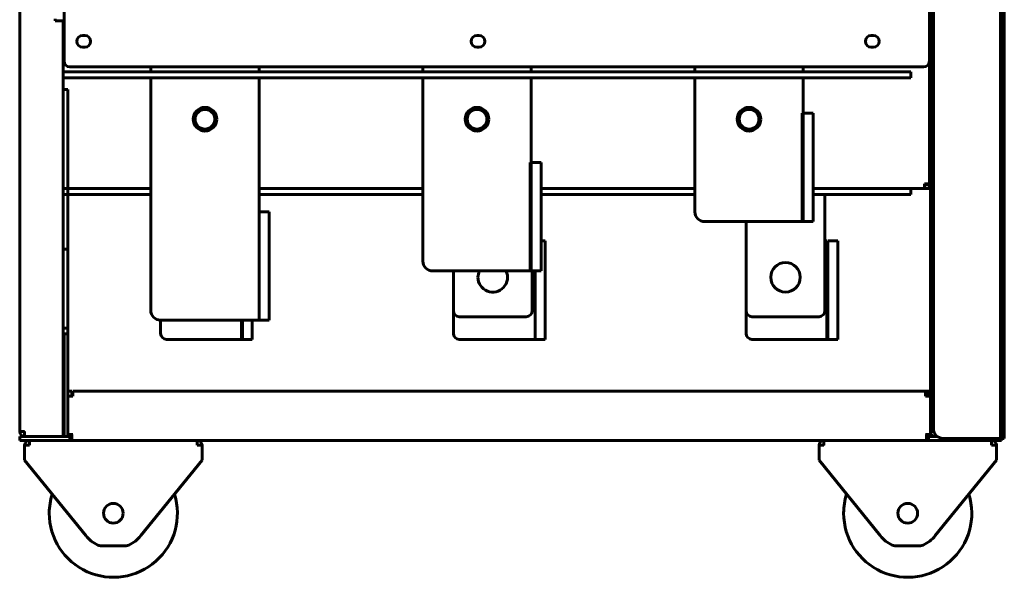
# Model space of a CAD drawing. Header units: millimetres. Extents: x 0 to 420, y 0 to 594.
# Tile 3 of 7: x 156 to 256, y 181 to 237. Entities that reach past the tile are written whole.
import ezdxf

# ---------------------------------------------------------------- set-up
doc = ezdxf.new("R2010")
doc.units = ezdxf.units.MM
doc.linetypes.add('K5LT_BASIC', pattern=[0])
doc.layers.add('Системный слой', color=7, linetype='Continuous')

msp = doc.modelspace()

# ---------------------------------------------------------------- linework, layer by layer
at = {"layer": 'Системный слой', "color": 150, "linetype": 'K5LT_BASIC', "lineweight": 60, "true_color": 0x0080ff}
for p, q in [((155.9299, 195.5661), (155.9299, 426.4661)), ((160.4299, 233.1661), (160.4299, 415.8661)), ((248.3299, 195.5661), (248.3299, 415.9661)), ((255.5299, 195.0661), (255.5299, 416.4661)), ((255.4299, 303.7661), (255.4299, 194.8661)), ((255.5299, 303.7661), (255.5299, 194.8661)), ((255.8299, 303.7661), (255.8299, 194.8661)), ((248.6299, 281.4661), (248.6299, 195.8661)), ((248.2499, 229.7661), (248.2499, 246.6661)), ((248.2299, 238.4161), (248.2299, 233.1661)), ((159.5228, 237.4661), (159.5228, 237.2661)), ((159.5228, 237.2661), (160.3299, 237.2661)), ((160.3299, 195.0661), (160.3299, 237.2661)), ((162.5299, 235.7661), (162.3299, 235.7661)), ((202.5299, 235.7661), (202.3299, 235.7661)), ((242.5299, 235.7661), (242.3299, 235.7661)), ((255.5299, 236.2661), (255.8299, 236.2661)), ((255.5299, 235.4661), (255.8299, 235.4661)), ((162.3299, 234.5661), (162.5299, 234.5661)), ((202.3299, 234.5661), (202.5299, 234.5661)), ((242.3299, 234.5661), (242.5299, 234.5661)), ((255.5299, 234.2661), (255.8299, 234.2661)), ((248.2299, 220.7201), (248.2299, 233.1661)), ((255.5299, 233.4661), (255.8299, 233.4661)), ((244.3299, 232.0661), (160.3299, 232.0661)), ((247.6299, 232.5661), (161.0299, 232.5661)), ((169.2299, 232.0661), (169.2299, 232.5661)), ((180.2299, 232.5661), (180.2299, 232.0661)), ((196.8299, 232.0661), (196.8299, 232.5661)), ((207.8299, 232.5661), (207.8299, 232.0661)), ((224.4299, 232.0661), (224.4299, 232.5661)), ((235.4299, 232.5661), (235.4299, 232.0661)), ((244.3299, 232.0661), (246.3299, 232.0661)), ((246.3299, 232.0661), (246.3299, 231.4661)), ((255.5299, 232.2661), (255.8299, 232.2661)), ((244.3299, 231.4661), (160.3299, 231.4661)), ((169.2299, 207.8661), (169.2299, 231.4661)), ((180.2299, 231.4661), (180.2299, 217.8661)), ((196.8299, 212.8661), (196.8299, 231.4661)), ((207.8299, 231.4661), (207.8299, 222.8661)), ((224.4299, 217.8661), (224.4299, 231.4661)), ((235.4299, 231.4661), (235.4299, 227.8661)), ((246.3299, 231.4661), (244.3299, 231.4661)), ((255.5299, 231.4661), (255.8299, 231.4661)), ((160.4299, 230.2661), (160.8299, 230.2661)), ((160.8299, 229.6661), (160.8299, 230.2661)), ((160.8299, 230.2661), (160.8299, 195.0661)), ((255.5299, 230.2661), (255.8299, 230.2661)), ((248.2299, 229.7661), (248.2499, 229.7661)), ((248.2499, 229.7661), (248.2499, 229.2661)), ((248.2499, 229.2661), (248.2499, 228.7661)), ((255.5299, 229.4661), (255.8299, 229.4661)), ((235.3299, 227.8661), (235.3299, 216.8661)), ((235.4299, 227.8661), (235.3299, 227.8661)), ((235.4299, 226.8661), (235.4299, 227.8661)), ((235.4299, 227.8661), (236.4299, 227.8661)), ((236.4299, 227.8661), (236.4299, 226.8661)), ((248.2299, 228.7661), (248.2499, 228.7661)), ((248.2499, 226.5661), (248.2499, 228.7661)), ((255.5299, 228.2661), (255.8299, 228.2661)), ((235.4299, 217.8661), (235.4299, 226.8661)), ((236.4299, 217.8661), (236.4299, 226.8661)), ((255.5299, 227.4661), (255.8299, 227.4661)), ((248.2299, 226.5661), (248.2499, 226.5661)), ((248.2299, 226.4161), (248.2499, 226.4161)), ((248.2499, 226.4161), (248.2499, 221.1661)), ((255.5299, 226.2661), (255.8299, 226.2661)), ((255.5299, 225.4661), (255.8299, 225.4661)), ((255.5299, 224.2661), (255.8299, 224.2661)), ((207.7299, 222.8661), (207.7299, 211.8661)), ((207.8299, 222.8661), (207.7299, 222.8661)), ((207.8299, 221.8661), (207.8299, 222.8661)), ((207.8299, 222.8661), (208.8299, 222.8661)), ((208.8299, 222.8661), (208.8299, 221.8661)), ((255.5299, 223.4661), (255.8299, 223.4661)), ((207.8299, 212.8661), (207.8299, 221.8661)), ((208.8299, 212.8661), (208.8299, 221.8661)), ((255.5299, 222.2661), (255.8299, 222.2661)), ((255.5299, 221.4661), (255.8299, 221.4661)), ((169.2299, 220.2201), (160.3299, 220.2201)), ((196.8299, 220.2201), (180.2299, 220.2201)), ((224.4299, 220.2201), (208.8299, 220.2201)), ((244.3299, 220.2201), (236.4299, 220.2201)), ((244.3299, 220.2201), (246.3299, 220.2201)), ((245.2017, 220.2201), (247.7299, 220.2201)), ((246.3299, 220.2201), (246.3299, 219.6201)), ((247.7299, 220.2201), (247.7299, 220.7201)), ((248.2299, 220.7201), (247.7299, 220.7201)), ((248.2299, 220.6201), (247.7299, 220.6201)), ((247.7299, 220.2201), (248.2299, 220.2201)), ((248.2299, 220.2201), (248.2299, 220.7201)), ((255.5299, 220.2661), (255.8299, 220.2661)), ((169.2299, 219.6201), (160.3299, 219.6201)), ((196.8299, 219.6201), (180.2299, 219.6201)), ((224.4299, 219.6201), (208.8299, 219.6201)), ((244.3299, 219.6201), (236.4299, 219.6201)), ((237.6298, 207.8201), (237.6298, 219.6201)), ((246.3299, 219.6201), (244.3299, 219.6201)), ((255.5299, 219.4661), (255.8299, 219.4661)), ((180.2299, 217.8661), (180.1299, 217.8661)), ((180.2299, 216.8661), (180.2299, 217.8661)), ((180.2299, 217.8661), (181.2299, 217.8661)), ((181.2299, 217.8661), (181.2299, 216.8661)), ((235.4299, 216.8661), (235.4299, 217.8661)), ((236.4299, 217.8661), (236.4299, 216.8661)), ((255.5299, 218.2661), (255.8299, 218.2661)), ((180.2299, 207.8661), (180.2299, 216.8661)), ((181.2299, 207.8661), (181.2299, 216.8661)), ((235.3299, 216.8661), (225.4299, 216.8661)), ((229.6298, 216.8661), (229.6298, 207.8201)), ((235.3299, 216.8661), (235.4299, 216.8661)), ((235.3299, 216.8661), (235.4299, 216.8661)), ((236.4299, 216.8661), (235.4299, 216.8661)), ((255.5299, 217.4661), (255.8299, 217.4661)), ((255.5299, 216.2661), (255.8299, 216.2661)), ((208.8299, 214.9201), (209.2298, 214.9201)), ((209.2298, 214.9201), (209.2298, 214.3201)), ((237.8298, 214.9201), (237.6298, 214.9201)), ((237.8298, 214.9201), (237.8298, 204.9201)), ((237.9298, 214.3201), (237.9298, 214.9201)), ((237.9298, 214.9201), (238.9298, 214.9201)), ((238.9298, 214.9201), (238.9298, 214.3201)), ((255.5299, 215.4661), (255.8299, 215.4661)), ((160.8299, 214.0661), (160.3299, 214.0661)), ((160.4299, 214.0661), (160.8299, 214.0661)), ((160.8299, 214.0661), (160.8299, 213.4661)), ((209.2298, 205.5201), (209.2298, 214.3201)), ((237.9298, 205.5201), (237.9298, 214.3201)), ((238.9298, 205.5201), (238.9298, 214.3201)), ((255.5299, 214.2661), (255.8299, 214.2661)), ((160.8299, 206.6661), (160.8299, 213.4661)), ((207.8299, 211.8661), (207.8299, 212.8661)), ((208.8299, 212.8661), (208.8299, 211.8661)), ((255.5299, 213.4661), (255.8299, 213.4661)), ((207.7299, 211.8661), (197.8299, 211.8661)), ((199.9298, 211.8661), (199.9298, 207.8201)), ((207.7299, 211.8661), (207.8299, 211.8661)), ((207.7299, 211.8661), (207.8299, 211.8661)), ((208.8299, 211.8661), (207.8299, 211.8661)), ((207.9298, 207.8201), (207.9298, 211.8661)), ((208.2298, 205.5201), (208.2298, 211.8661)), ((255.5299, 212.2661), (255.8299, 212.2661)), ((255.5299, 211.4661), (255.8299, 211.4661)), ((255.5299, 210.2661), (255.8299, 210.2661)), ((255.5299, 209.4661), (255.8299, 209.4661)), ((180.2299, 206.8661), (180.2299, 207.8661)), ((181.2299, 207.8661), (181.2299, 206.8661)), ((199.9298, 205.5201), (199.9298, 207.8201)), ((229.6298, 205.5201), (229.6298, 207.8201)), ((255.5299, 208.2661), (255.8299, 208.2661)), ((170.2298, 205.5201), (170.2298, 206.8661)), ((180.1299, 206.8661), (170.2299, 206.8661)), ((178.4298, 206.8661), (178.4298, 204.9201)), ((178.5298, 205.5201), (178.5298, 206.8661)), ((179.5298, 205.5201), (179.5298, 206.8661)), ((180.1299, 206.8661), (180.2299, 206.8661)), ((181.2299, 206.8661), (180.2299, 206.8661)), ((200.5298, 207.2201), (207.3298, 207.2201)), ((230.2298, 207.2201), (237.0298, 207.2201)), ((255.5299, 207.4661), (255.8299, 207.4661)), ((160.4299, 206.0661), (160.8299, 206.0661)), ((160.8299, 206.0661), (160.8299, 206.6661)), ((160.8299, 206.6661), (160.8299, 206.0661)), ((160.8299, 205.4661), (160.8299, 206.0661)), ((160.8299, 206.0661), (160.8299, 205.4661)), ((255.5299, 206.2661), (255.8299, 206.2661)), ((160.4299, 205.4661), (160.8299, 205.4661)), ((160.4299, 205.4661), (160.4299, 195.0661)), ((178.4298, 204.9201), (170.8298, 204.9201)), ((178.4298, 204.9201), (178.5298, 204.9201)), ((178.4298, 204.9201), (178.5298, 204.9201)), ((178.5298, 204.9201), (178.5298, 205.5201)), ((179.5298, 204.9201), (178.5298, 204.9201)), ((179.5298, 205.5201), (179.5298, 204.9201)), ((208.1298, 204.9201), (200.5298, 204.9201)), ((208.1298, 204.9201), (208.2298, 204.9201)), ((208.2298, 204.9201), (208.2298, 205.5201)), ((209.2298, 204.9201), (208.2298, 204.9201)), ((209.2298, 205.5201), (209.2298, 204.9201)), ((237.8298, 204.9201), (230.2298, 204.9201)), ((237.8298, 204.9201), (237.9298, 204.9201)), ((237.8298, 204.9201), (237.9298, 204.9201)), ((237.9298, 204.9201), (237.9298, 205.5201)), ((238.9298, 204.9201), (237.9298, 204.9201)), ((238.9298, 205.5201), (238.9298, 204.9201)), ((255.5299, 205.4661), (255.8299, 205.4661)), ((255.5299, 204.2661), (255.8299, 204.2661)), ((255.4299, 201.5661), (255.5299, 201.5661)), ((255.5299, 201.6661), (255.8299, 201.6661)), ((255.4299, 200.5661), (255.5299, 200.5661)), ((255.5299, 200.4661), (255.8299, 200.4661)), ((160.8299, 199.6661), (160.8299, 199.1661)), ((161.2299, 199.6661), (160.8299, 199.6661)), ((160.8299, 195.2661), (160.8299, 199.1661)), ((161.3299, 199.1661), (160.8299, 199.1661)), ((161.2299, 199.1661), (161.2299, 199.6661)), ((161.2299, 199.1661), (161.2299, 199.6661)), ((161.3299, 199.1661), (161.3299, 199.6661)), ((161.3299, 199.6661), (247.8299, 199.6661)), ((247.8299, 199.6661), (248.2299, 199.6661)), ((247.8299, 199.6661), (247.8299, 199.1661)), ((248.3299, 199.1661), (247.8299, 199.1661)), ((247.9299, 199.6661), (248.3299, 199.6661)), ((247.9299, 199.6661), (247.9299, 199.1661)), ((247.9299, 199.6661), (247.9299, 199.1661)), ((248.2299, 199.6661), (248.3299, 199.6661)), ((248.2299, 199.1661), (248.2299, 199.6661)), ((248.3299, 195.5661), (248.3299, 199.1661)), ((255.5299, 199.6661), (255.4299, 199.6661)), ((255.5299, 199.6661), (255.5299, 199.0661)), ((255.5299, 199.0661), (255.5299, 199.6661)), ((255.5299, 196.6661), (255.5299, 199.0661)), ((255.4299, 198.0661), (255.5299, 198.0661)), ((160.3299, 196.5601), (160.4299, 196.5601)), ((255.5299, 196.6661), (255.5299, 195.0661)), ((155.9299, 195.5661), (156.4299, 195.5661)), ((155.9299, 194.6661), (155.9299, 195.0661)), ((155.9299, 195.0661), (156.4299, 195.0661)), ((156.4299, 195.0661), (156.4299, 195.5661)), ((156.4299, 195.0661), (160.3299, 195.0661)), ((160.3299, 195.4661), (160.4299, 195.4661)), ((161.0299, 195.0661), (160.3299, 195.0661)), ((161.2299, 195.2661), (160.8299, 195.2661)), ((161.2299, 195.0661), (161.0299, 195.0661)), ((161.0299, 195.0661), (161.0299, 194.6661)), ((161.2299, 195.0661), (161.0299, 195.0661)), ((161.2299, 195.1661), (161.2299, 195.2661)), ((161.3299, 195.2661), (161.2299, 195.2661)), ((161.2299, 194.6661), (161.2299, 195.1661)), ((247.8299, 195.2661), (247.9299, 195.2661)), ((248.3299, 195.2661), (247.9299, 195.2661)), ((247.9299, 195.2661), (247.9299, 195.1661)), ((247.9299, 195.1661), (247.9299, 194.6661)), ((248.1299, 195.0661), (247.9299, 195.0661)), ((249.0299, 195.0661), (248.1299, 195.0661)), ((248.1299, 195.0661), (248.1299, 194.6661)), ((248.2299, 195.2661), (248.2299, 195.1661)), ((248.2299, 195.0661), (248.2299, 195.1661)), ((248.3299, 195.2661), (248.3299, 195.5661)), ((248.3299, 195.5661), (248.6759, 195.5661)), ((248.8299, 195.0661), (248.8299, 195.2661)), ((248.8299, 195.0661), (249.0299, 195.0661)), ((249.6299, 194.8661), (255.4299, 194.8661)), ((255.4299, 195.0661), (255.5299, 195.0661)), ((255.5299, 195.0661), (255.5299, 194.6661)), ((255.5299, 194.8661), (255.8299, 194.8661)), ((255.5299, 194.8661), (255.8299, 194.8661)), ((156.5299, 194.6661), (155.9299, 194.6661)), ((156.4299, 192.6661), (156.4299, 194.1661)), ((156.4299, 194.1661), (156.9299, 194.1661)), ((161.0299, 194.6661), (156.5299, 194.6661)), ((156.9299, 194.6661), (156.9299, 194.1661)), ((161.0299, 194.6661), (173.9299, 194.6661)), ((161.0299, 194.6661), (161.2299, 194.6661)), ((247.9299, 194.6661), (161.2299, 194.6661)), ((173.9299, 194.1661), (173.9299, 194.6661)), ((173.9299, 194.1661), (174.4299, 194.1661)), ((174.4299, 194.1661), (174.4299, 192.6661)), ((237.0299, 194.1661), (237.5299, 194.1661)), ((237.0299, 192.6661), (237.0299, 194.1661)), ((237.5299, 194.6661), (237.5299, 194.1661)), ((237.5299, 194.6661), (248.1299, 194.6661)), ((247.9299, 194.6661), (248.1299, 194.6661)), ((255.0299, 194.6661), (248.1299, 194.6661)), ((254.5299, 194.1661), (254.5299, 194.6661)), ((254.5299, 194.1661), (255.0299, 194.1661)), ((255.5299, 194.6661), (255.0299, 194.6661)), ((255.0299, 194.1661), (255.0299, 192.6661)), ((162.6312, 185.0017), (156.4299, 192.6661)), ((168.2285, 185.0017), (174.4299, 192.6661)), ((243.2312, 185.0017), (237.0299, 192.6661)), ((248.8285, 185.0017), (255.0299, 192.6661)), ((166.7375, 183.9661), (164.1222, 183.9661)), ((247.3375, 183.9661), (244.7222, 183.9661))]:
    msp.add_line(p, q, dxfattribs=at)
for centre, radius in [((174.7299, 227.2661), 1.2), ((202.3299, 227.2661), 1.2), ((202.3299, 227.2661), 1), ((229.9299, 227.2661), 1.2), ((229.9299, 227.2661), 1), ((233.6298, 211.2201), 1.5), ((165.4299, 187.2661), 1), ((246.0299, 187.2661), 1)]:
    msp.add_circle(centre, radius, dxfattribs=at)
for centre, radius, start, end in [((159.7299, 236.4201), 0.65, 337.380135, 22.619865), ((162.3299, 235.1661), 0.6, 90, 270), ((162.5299, 235.1661), 0.6, 270, 90), ((202.3299, 235.1661), 0.6, 90, 270), ((202.5299, 235.1661), 0.6, 270, 90), ((242.3299, 235.1661), 0.6, 90, 270), ((242.5299, 235.1661), 0.6, 270, 90), ((161.0299, 233.1661), 0.6, 180, 270), ((247.6299, 233.1661), 0.6, 270, 0), ((174.7299, 227.2661), 1, 337.386703, 157.386703), ((174.7299, 227.2661), 1, 337.386703, 157.386703), ((174.7299, 227.2661), 1, 157.386703, 337.386703), ((174.7299, 227.2661), 1, 157.386703, 337.386703), ((247.6499, 221.1661), 0.6, 345.164888, 360), ((225.4299, 217.8661), 1, 180, 270), ((197.8299, 212.8661), 1, 180, 270), ((203.9298, 211.2201), 1.5, 180, 25.509876), ((203.9298, 211.2201), 1.5, 154.490124, 180), ((170.2299, 207.8661), 1, 180, 270), ((200.5298, 207.8201), 0.6, 180, 270), ((207.3298, 207.8201), 0.6, 270, 0), ((230.2298, 207.8201), 0.6, 180, 270), ((237.0298, 207.8201), 0.6, 270, 0), ((170.8298, 205.5201), 0.6, 180, 270), ((200.5298, 205.5201), 0.6, 180, 270), ((230.2298, 205.5201), 0.6, 180, 270), ((249.6299, 195.8661), 1, 180, 270), ((156.4299, 195.5661), 0.5, 180, 270), ((156.4299, 195.5661), 0.1, 180, 270), ((248.8299, 195.5661), 0.5, 180, 270), ((156.9299, 194.1661), 0.5, 90, 180), ((156.9299, 194.1661), 0.5, 90, 180), ((173.9299, 194.1661), 0.5, 0, 90), ((173.9299, 194.1661), 0.5, 0, 90), ((237.5299, 194.1661), 0.5, 90, 180), ((237.5299, 194.1661), 0.1, 90, 180), ((254.5299, 194.1661), 0.5, 0, 90), ((254.5299, 194.1661), 0.5, 0, 90), ((165.4299, 187.2661), 6.5, 180, 17.392063), ((165.4299, 187.2661), 6.5, 162.607937, 179.625189), ((246.0299, 187.2661), 6.5, 180, 17.392063), ((246.0299, 187.2661), 6.5, 162.607937, 179.625189), ((165.4299, 187.2661), 6.5, 179.625189, 180), ((246.0299, 187.2661), 6.5, 179.625189, 180), ((165.4299, 187.2661), 3.6, 218.97666, 244.158067), ((165.4299, 187.2661), 3.6, 295.841933, 321.02334), ((246.0299, 187.2661), 3.6, 218.97666, 244.158067), ((246.0299, 187.2661), 3.6, 295.841933, 321.02334), ((164.1222, 184.5661), 0.6, 244.158067, 270), ((166.7375, 184.5661), 0.6, 270, 295.841933), ((244.7222, 184.5661), 0.6, 244.158067, 270), ((247.3375, 184.5661), 0.6, 270, 295.841933)]:
    msp.add_arc(centre, radius, start, end, dxfattribs=at)

doc.saveas('drawing.dxf')
